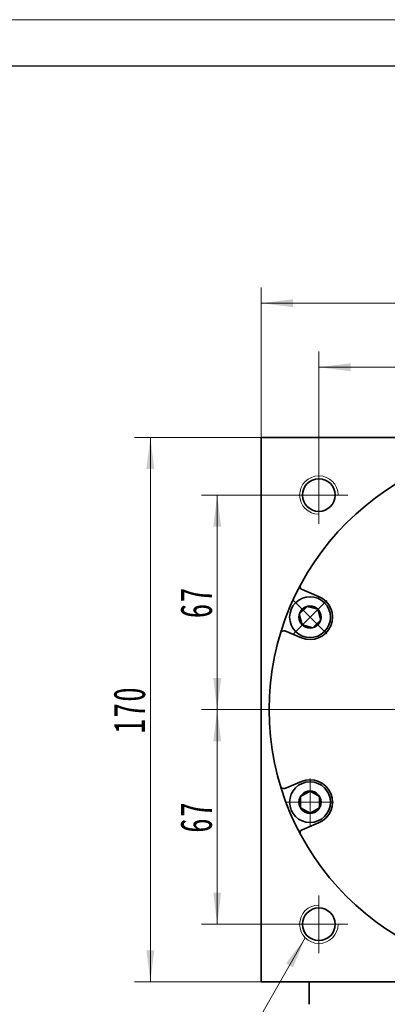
# Model space of a CAD drawing. Header units: millimetres. Extents: x 3611 to 4831, y 145 to 1070.
# Tile 5 of 7: x 4328 to 4442, y 701 to 1008. Entities that reach past the tile are written whole.
import ezdxf

# ---------------------------------------------------------------- set-up
doc = ezdxf.new("R2010")
doc.units = ezdxf.units.MM
doc.header["$LTSCALE"] = 5
doc.set_wipeout_variables(frame=1)
doc.linetypes.add('点画线', pattern=[18, 12, -2, 2, -2])
doc.layers.get('0').update_dxf_attribs({"lineweight": 18})
for name, color, linetype, lineweight in [('中心线层', 1, '点画线', 18), ('图框_外框线', 7, 'Continuous', 18), ('尺寸线层', 3, 'Continuous', 18), ('粗实线层', 7, 'Continuous', 35)]:
    doc.layers.add(name, color=color, linetype=linetype, lineweight=lineweight)
doc.styles.add('标准', font='txt', dxfattribs={"width": 0.667})
doc.dimstyles.new('a4-1-1.5', dxfattribs={"dimtxt": 4.5, "dimasz": 4.5, "dimexe": 2.25, "dimexo": 0, "dimgap": 0.75, "dimtad": 1, "dimdec": 3, "dimdsep": 46, "dimtxsty": '标准', "dimblk": '_CAXARROW', "dimcen": 0, "dimdle": 9, "dimazin": 2, "dimtfac": 0.707107, "dimtdec": 3, "dimtix": 1, "dimtmove": 2, "dimatfit": 3, "dimfxl": 0, "dimfrac": 2, "dimtolj": 1, "dimarcsym": 0})

# ---------------------------------------------------------------- blocks, each defined once
blk = doc.blocks.new('*X10')
at = {"layer": '尺寸线层', "linetype": 'Continuous'}
for points in [[(4402.9, 919.41), (4412.8, 920.65), (4412.8, 918.18)], [(4572.9, 919.41), (4563, 920.65), (4563, 918.18)]]:
    blk.add_hatch(color=0, dxfattribs=at).paths.add_polyline_path(points, flags=0)
at = {"layer": '尺寸线层', "color": 0, "linetype": 'Continuous'}
for p, q in [((4402.9, 877.51), (4402.9, 924.36)), ((4572.9, 877.51), (4572.9, 924.36)), ((4402.9, 919.41), (4572.9, 919.41))]:
    blk.add_line(p, q, dxfattribs=at)
at = {"layer": '尺寸线层', "color": 0, "insert": (4487.9, 925.93), "char_height": 9.9, "width": 26.9708, "attachment_point": 5, "line_spacing_factor": 1.15057, "style": '标准'}
blk.add_mtext('\\T1.1;170', dxfattribs=at)
blk = doc.blocks.new('_CAXARROW')
blk.add_hatch(color=0).paths.add_polyline_path([(0, 0), (-1, 0.125), (-1, -0.125)], flags=0)
blk = doc.blocks.new('*X13')
at = {"layer": '尺寸线层', "linetype": 'Continuous'}
for points in [[(4420.9, 899.43), (4430.8, 900.66), (4430.8, 898.19)], [(4487.9, 899.43), (4478, 900.66), (4478, 898.19)]]:
    blk.add_hatch(color=0, dxfattribs=at).paths.add_polyline_path(points, flags=0)
at = {"layer": '尺寸线层', "color": 0, "linetype": 'Continuous'}
for p, q in [((4420.9, 868.51), (4420.9, 904.38)), ((4487.9, 880.51), (4487.9, 904.38)), ((4420.9, 899.43), (4487.9, 899.43))]:
    blk.add_line(p, q, dxfattribs=at)
at = {"layer": '尺寸线层', "color": 0, "insert": (4454.4, 905.94), "char_height": 9.9, "width": 19.8, "attachment_point": 5, "line_spacing_factor": 1.15057, "style": '标准'}
blk.add_mtext('\\T1.1;67', dxfattribs=at)
blk = doc.blocks.new('*X15')
at = {"layer": '尺寸线层', "linetype": 'Continuous'}
for points in [[(4389.17, 859.51), (4390.41, 849.61), (4387.94, 849.61)], [(4389.17, 792.51), (4390.41, 802.41), (4387.94, 802.41)]]:
    blk.add_hatch(color=0, dxfattribs=at).paths.add_polyline_path(points, flags=0)
at = {"layer": '尺寸线层', "color": 0, "linetype": 'Continuous'}
for p, q in [((4411.9, 859.51), (4384.22, 859.51)), ((4389.17, 859.51), (4389.17, 792.51)), ((4399.9, 792.51), (4384.22, 792.51))]:
    blk.add_line(p, q, dxfattribs=at)
at = {"layer": '尺寸线层', "color": 0, "insert": (4382.66, 826.01), "char_height": 9.9, "width": 19.8, "attachment_point": 5, "rotation": 90, "line_spacing_factor": 1.15057, "style": '标准'}
blk.add_mtext('\\T1.1;67', dxfattribs=at)
blk = doc.blocks.new('*X16')
at = {"layer": '尺寸线层', "linetype": 'Continuous'}
for points in [[(4389.17, 792.51), (4390.41, 782.61), (4387.94, 782.61)], [(4389.17, 725.51), (4390.41, 735.41), (4387.94, 735.41)]]:
    blk.add_hatch(color=0, dxfattribs=at).paths.add_polyline_path(points, flags=0)
at = {"layer": '尺寸线层', "color": 0, "linetype": 'Continuous'}
for p, q in [((4399.9, 792.51), (4384.22, 792.51)), ((4389.17, 792.51), (4389.17, 725.51)), ((4411.9, 725.51), (4384.22, 725.51))]:
    blk.add_line(p, q, dxfattribs=at)
at = {"layer": '尺寸线层', "color": 0, "insert": (4382.66, 759.01), "char_height": 9.9, "width": 19.8, "attachment_point": 5, "rotation": 90, "line_spacing_factor": 1.15057, "style": '标准'}
blk.add_mtext('\\T1.1;67', dxfattribs=at)
blk = doc.blocks.new('*X17')
at = {"layer": '尺寸线层', "linetype": 'Continuous'}
for points in [[(4368.31, 877.51), (4369.54, 867.61), (4367.07, 867.61)], [(4368.31, 707.51), (4369.54, 717.41), (4367.07, 717.41)]]:
    blk.add_hatch(color=0, dxfattribs=at).paths.add_polyline_path(points, flags=0)
at = {"layer": '尺寸线层', "color": 0, "linetype": 'Continuous'}
for p, q in [((4402.9, 877.51), (4363.36, 877.51)), ((4368.31, 877.51), (4368.31, 707.51)), ((4402.9, 707.51), (4363.36, 707.51))]:
    blk.add_line(p, q, dxfattribs=at)
at = {"layer": '尺寸线层', "color": 0, "insert": (4361.79, 792.51), "char_height": 9.9, "width": 26.9708, "attachment_point": 5, "rotation": 90, "line_spacing_factor": 1.15057, "style": '标准'}
blk.add_mtext('\\T1.1;170', dxfattribs=at)
blk = doc.blocks.new('*X19')
at = {"layer": '尺寸线层', "linetype": 'Continuous'}
blk.add_hatch(color=0, dxfattribs=at).paths.add_polyline_path([(39.19, 56.94), (35.35, 47.73), (33.2, 48.96)], flags=0)
at = {"layer": '尺寸线层', "color": 0, "linetype": 'Continuous'}
blk.add_line((39.19, 56.94), (6.6, 0), dxfattribs=at)
at = {"layer": '尺寸线层', "color": 0}
for p, q in [((0, 22.12), (-29.39, 22.12)), ((0, 0), (0, 22.12)), ((0, 0), (-29.39, 0)), ((6.6, 0), (0, 0))]:
    blk.add_line(p, q, dxfattribs=at)
at = {"layer": '尺寸线层', "color": 0, "insert": (-4.95, 1.98), "char_height": 9.9, "width": 48.8791, "attachment_point": 9, "line_spacing_factor": 1.15057, "style": '标准'}
blk.add_mtext('\\T1.1;4-M12\\P5个面', dxfattribs=at)
blk = doc.blocks.new('*X18')
at = {"layer": '中心线层', "linetype": '点画线', "lineweight": 18}
for p, q in [((0, -7.37), (0, 7.37)), ((-7.37, 0), (7.37, 0))]:
    blk.add_line(p, q, dxfattribs=at)
at = {"layer": '粗实线层'}
for p, q in [((-3.46, 0), (-1.73, 3)), ((-3.46, 0), (-1.73, -3)), ((-1.73, 3), (1.73, 3)), ((3.46, 0), (1.73, 3)), ((3.46, 0), (1.73, 3)), ((3.46, 0), (1.73, -3)), ((-1.73, -3), (1.73, -3))]:
    blk.add_line(p, q, dxfattribs=at)
blk.add_circle((0, 0), 3.46, dxfattribs=at)
for start, end in [(0, 180), (180, 360)]:
    blk.add_arc((0, 0), 6.37, start, end, dxfattribs=at)

msp = doc.modelspace()

# ---------------------------------------------------------------- linework, layer by layer
at = {"layer": '中心线层'}
for p, q in [((4420.8977, 850.5091), (4420.8977, 868.5091)), ((4411.8977, 859.5091), (4429.8977, 859.5091)), ((4399.8977, 792.5091), (4575.8977, 792.5091)), ((4420.8977, 716.5091), (4420.8977, 734.5091)), ((4429.8977, 725.5091), (4411.8977, 725.5091))]:
    msp.add_line(p, q, dxfattribs=at)
at = {"layer": '粗实线层'}
for p, q in [((4402.8977, 707.5091), (4402.8977, 877.5091)), ((4402.8977, 877.5091), (4572.8977, 877.5091)), ((4417.8977, 700.5091), (4417.8977, 707.5091))]:
    msp.add_line(p, q, dxfattribs=at)
msp.add_lwpolyline([(4572.8977, 707.5091), (4402.8977, 707.5091)], dxfattribs=at)
for centre, radius in [((4487.8977, 792.5091), 82.5), ((4420.8977, 859.5091), 5.1), ((4420.8977, 725.5091), 5.1)]:
    msp.add_circle(centre, radius, dxfattribs=at)
at = {"layer": '粗实线层', "lineweight": 18}
for centre, start, end in [((4420.8977, 859.5091), 0, 270), ((4420.8977, 725.5091), 90, 360)]:
    msp.add_arc(centre, 6, start, end, dxfattribs=at)
at = {"layer": '粗实线层'}
for centre, start, end in [((4416.0266, 830.9382), 151.866752, 247.500022), ((4416.0266, 754.08), 112.499978, 208.133248)]:
    msp.add_arc(centre, 1, start, end, dxfattribs=at)

# ---------------------------------------------------------------- block references
at = {"layer": '尺寸线层'}
msp.add_blockref('*X19', (4377.4649, 664.3268), dxfattribs=at)

# ---------------------------------------------------------------- dimensions: what is measured, and where the dimension line sits
for base, p1, p2, picture, middle in [((4572.8977, 919.4144), (4402.8977, 877.5091), (4572.8977, 877.5091), '*X10', (4487.8977, 925.9319)), ((4487.8977, 899.4255), (4420.8977, 868.5091), (4487.8977, 880.5091), '*X13', (4454.3977, 905.943))]:
    dim = msp.add_linear_dim(base=base, p1=p1, p2=p2, dimstyle='a4-1-1.5', override={"dimsah": 1, "dimtfill": 1, "dimtzin": 8}, dxfattribs=at)
    dim.commit()
    dim.dimension.update_dxf_attribs({"geometry": picture, "text_midpoint": middle})
for base, p1, p2, picture, middle in [((4368.3063, 707.5091), (4402.8977, 877.5091), (4402.8977, 707.5091), '*X17', (4361.7888, 792.5091)), ((4389.1737, 792.5091), (4411.8977, 859.5091), (4399.8977, 792.5091), '*X15', (4382.6562, 826.0091)), ((4389.1737, 725.5091), (4399.8977, 792.5091), (4411.8977, 725.5091), '*X16', (4382.6562, 759.0091))]:
    dim = msp.add_linear_dim(base=base, p1=p1, p2=p2, angle=270, dimstyle='a4-1-1.5', override={"dimsah": 1, "dimtfill": 1, "dimtzin": 8}, dxfattribs=at)
    dim.commit()
    dim.dimension.update_dxf_attribs({"geometry": picture, "text_midpoint": middle})

# ---------------------------------------------------------------- next in the draw order: wipeouts: each hides what was drawn before it
for points in [[(4422.6455, 825.9024), (4422.6215, 825.9263), (4422.5974, 825.95), (4422.5732, 825.9736), (4422.5488, 825.997), (4422.5244, 826.0204), (4422.4998, 826.0436), (4422.4751, 826.0666), (4422.4502, 826.0896), (4422.4252, 826.1124), (4422.4002, 826.1351), (4422.375, 826.1576), (4422.3496, 826.18), (4422.3242, 826.2023), (4422.2986, 826.2244), (4422.2729, 826.2464), (4422.2471, 826.2683), (4422.2212, 826.29), (4422.1952, 826.3116), (4422.1691, 826.333), (4422.1428, 826.3543), (4422.1164, 826.3755), (4422.09, 826.3965), (4422.0634, 826.4174), (4422.0367, 826.4382), (4422.0099, 826.4588), (4421.9829, 826.4793), (4421.9559, 826.4996), (4421.9288, 826.5197), (4421.9015, 826.5398), (4421.8742, 826.5597), (4421.8742, 826.5597), (4421.6275, 826.7293), (4421.3731, 826.8872), (4421.1115, 827.033), (4420.8434, 827.1663), (4420.5693, 827.2868), (4420.2898, 827.3943), (4420.0056, 827.4886), (4419.7173, 827.5694), (4419.4255, 827.6365), (4419.1308, 827.6898), (4418.834, 827.7293), (4418.5357, 827.7547), (4418.2365, 827.766), (4417.937, 827.7633), (4417.6381, 827.7465), (4417.3402, 827.7156), (4417.0442, 827.6708), (4416.7506, 827.6121), (4416.46, 827.5397), (4416.1732, 827.4536), (4415.8908, 827.3542), (4415.6133, 827.2416), (4415.3415, 827.1161), (4415.0758, 826.978), (4414.817, 826.8275), (4414.5655, 826.665), (4414.3219, 826.4908), (4414.0868, 826.3054), (4413.8607, 826.1091), (4413.644, 825.9024), (4413.644, 825.9024), (4413.4373, 825.6858), (4413.2411, 825.4596), (4413.0557, 825.2245), (4412.8815, 824.981), (4412.719, 824.7295), (4412.5685, 824.4706), (4412.4303, 824.205), (4412.3048, 823.9331), (4412.1922, 823.6557), (4412.0928, 823.3732), (4412.0068, 823.0864), (4411.9343, 822.7959), (4411.8756, 822.5023), (4411.8308, 822.2062), (4411.8, 821.9084), (4411.7832, 821.6094), (4411.7804, 821.31), (4411.7918, 821.0108), (4411.8172, 820.7124), (4411.8566, 820.4156), (4411.9099, 820.121), (4411.9771, 819.8292), (4412.0579, 819.5408), (4412.1521, 819.2566), (4412.2596, 818.9772), (4412.3802, 818.7031), (4412.5135, 818.435), (4412.6592, 818.1734), (4412.8171, 817.919), (4412.9868, 817.6723), (4412.9868, 817.6723), (4413.0067, 817.6449), (4413.0267, 817.6177), (4413.0469, 817.5905), (4413.0672, 817.5635), (4413.0877, 817.5366), (4413.1083, 817.5098), (4413.129, 817.4831), (4413.1499, 817.4565), (4413.1709, 817.43), (4413.1921, 817.4036), (4413.2134, 817.3774), (4413.2349, 817.3512), (4413.2564, 817.3252), (4413.2782, 817.2993), (4413.3, 817.2735), (4413.322, 817.2478), (4413.3442, 817.2223), (4413.3664, 817.1968), (4413.3888, 817.1715), (4413.4114, 817.1463), (4413.4341, 817.1212), (4413.4569, 817.0962), (4413.4798, 817.0714), (4413.5029, 817.0467), (4413.5261, 817.0221), (4413.5494, 816.9976), (4413.5729, 816.9732), (4413.5965, 816.949), (4413.6202, 816.9249), (4413.644, 816.9009), (4413.644, 816.9009), (4413.8858, 816.6716), (4414.1391, 816.4551), (4414.4035, 816.2523), (4414.6781, 816.0635), (4414.9623, 815.8894), (4415.2551, 815.7304), (4415.5559, 815.587), (4415.8638, 815.4594), (4416.1779, 815.3482), (4416.4974, 815.2536), (4416.8214, 815.1758), (4417.1491, 815.115), (4417.4794, 815.0716), (4417.8116, 815.0454), (4418.1448, 815.0367), (4418.4779, 815.0454), (4418.8101, 815.0716), (4419.1405, 815.115), (4419.4681, 815.1758), (4419.7921, 815.2536), (4420.1117, 815.3482), (4420.4258, 815.4594), (4420.7336, 815.587), (4421.0344, 815.7304), (4421.3273, 815.8894), (4421.6114, 816.0635), (4421.886, 816.2523), (4422.1504, 816.4551), (4422.4038, 816.6716), (4422.6455, 816.9009), (4422.6455, 816.9009), (4422.8749, 817.1427), (4423.0913, 817.3961), (4423.2942, 817.6604), (4423.4829, 817.9351), (4423.657, 818.2192), (4423.816, 818.512), (4423.9595, 818.8128), (4424.087, 819.1207), (4424.1982, 819.4348), (4424.2929, 819.7543), (4424.3707, 820.0783), (4424.4314, 820.406), (4424.4749, 820.7364), (4424.501, 821.0686), (4424.5098, 821.4017), (4424.501, 821.7348), (4424.4749, 822.067), (4424.4314, 822.3974), (4424.3707, 822.725), (4424.2929, 823.0491), (4424.1982, 823.3686), (4424.087, 823.6827), (4423.9595, 823.9906), (4423.816, 824.2913), (4423.657, 824.5842), (4423.4829, 824.8683), (4423.2942, 825.1429), (4423.0913, 825.4073), (4422.8749, 825.6607)], [(4418.1448, 769.9815), (4418.111, 769.9814), (4418.0771, 769.9811), (4418.0433, 769.9807), (4418.0095, 769.98), (4417.9757, 769.9792), (4417.9419, 769.9783), (4417.9081, 769.9771), (4417.8743, 769.9757), (4417.8406, 769.9742), (4417.8068, 769.9725), (4417.773, 769.9706), (4417.7393, 769.9686), (4417.7055, 769.9663), (4417.6718, 769.9639), (4417.6381, 769.9613), (4417.6044, 769.9585), (4417.5707, 769.9555), (4417.537, 769.9524), (4417.5034, 769.9491), (4417.4697, 769.9456), (4417.4361, 769.9419), (4417.4025, 769.9381), (4417.369, 769.934), (4417.3354, 769.9298), (4417.3019, 769.9254), (4417.2684, 769.9209), (4417.2349, 769.9161), (4417.2014, 769.9112), (4417.168, 769.9061), (4417.1346, 769.9008), (4417.1346, 769.9008), (4416.8402, 769.8464), (4416.5486, 769.7781), (4416.2606, 769.6962), (4415.9768, 769.6009), (4415.6977, 769.4923), (4415.4241, 769.3707), (4415.1565, 769.2364), (4414.8955, 769.0896), (4414.6417, 768.9308), (4414.3956, 768.7601), (4414.1579, 768.5781), (4413.9289, 768.3851), (4413.7093, 768.1816), (4413.4995, 767.9679), (4413.3, 767.7447), (4413.1112, 767.5122), (4412.9336, 767.2712), (4412.7675, 767.0221), (4412.6133, 766.7654), (4412.4713, 766.5018), (4412.3419, 766.2318), (4412.2253, 765.956), (4412.1218, 765.675), (4412.0317, 765.3895), (4411.9551, 765.1), (4411.8921, 764.8073), (4411.8431, 764.5119), (4411.8079, 764.2145), (4411.7868, 763.9158), (4411.7798, 763.6165), (4411.7798, 763.6165), (4411.7868, 763.3171), (4411.8079, 763.0185), (4411.8431, 762.7211), (4411.8921, 762.4257), (4411.9551, 762.133), (4412.0317, 761.8435), (4412.1218, 761.558), (4412.2253, 761.277), (4412.3419, 761.0012), (4412.4713, 760.7312), (4412.6133, 760.4676), (4412.7675, 760.2109), (4412.9336, 759.9618), (4413.1112, 759.7207), (4413.3, 759.4883), (4413.4995, 759.265), (4413.7093, 759.0514), (4413.9289, 758.8478), (4414.1579, 758.6548), (4414.3956, 758.4728), (4414.6417, 758.3022), (4414.8955, 758.1433), (4415.1565, 757.9966), (4415.4241, 757.8623), (4415.6977, 757.7407), (4415.9768, 757.6321), (4416.2606, 757.5367), (4416.5486, 757.4549), (4416.8402, 757.3866), (4417.1346, 757.3322), (4417.1346, 757.3322), (4417.168, 757.3269), (4417.2014, 757.3218), (4417.2349, 757.3169), (4417.2684, 757.3121), (4417.3019, 757.3075), (4417.3354, 757.3032), (4417.369, 757.2989), (4417.4025, 757.2949), (4417.4361, 757.2911), (4417.4697, 757.2874), (4417.5034, 757.2839), (4417.537, 757.2806), (4417.5707, 757.2774), (4417.6044, 757.2745), (4417.6381, 757.2717), (4417.6718, 757.2691), (4417.7055, 757.2667), (4417.7393, 757.2644), (4417.773, 757.2624), (4417.8068, 757.2605), (4417.8406, 757.2588), (4417.8743, 757.2572), (4417.9081, 757.2559), (4417.9419, 757.2547), (4417.9757, 757.2537), (4418.0095, 757.2529), (4418.0433, 757.2523), (4418.0771, 757.2518), (4418.111, 757.2516), (4418.1448, 757.2515), (4418.1448, 757.2515), (4418.4779, 757.2602), (4418.8101, 757.2864), (4419.1405, 757.3298), (4419.4681, 757.3906), (4419.7921, 757.4684), (4420.1117, 757.563), (4420.4258, 757.6742), (4420.7336, 757.8018), (4421.0344, 757.9452), (4421.3273, 758.1042), (4421.6114, 758.2783), (4421.886, 758.4671), (4422.1504, 758.67), (4422.4038, 758.8864), (4422.6455, 759.1158), (4422.8749, 759.3575), (4423.0913, 759.6109), (4423.2942, 759.8752), (4423.4829, 760.1499), (4423.657, 760.434), (4423.816, 760.7268), (4423.9595, 761.0276), (4424.087, 761.3355), (4424.1982, 761.6496), (4424.2929, 761.9691), (4424.3707, 762.2931), (4424.4314, 762.6208), (4424.4749, 762.9512), (4424.501, 763.2834), (4424.5098, 763.6165), (4424.5098, 763.6165), (4424.501, 763.9496), (4424.4749, 764.2818), (4424.4314, 764.6122), (4424.3707, 764.9398), (4424.2929, 765.2639), (4424.1982, 765.5834), (4424.087, 765.8975), (4423.9595, 766.2054), (4423.816, 766.5061), (4423.657, 766.799), (4423.4829, 767.0831), (4423.2942, 767.3577), (4423.0913, 767.6221), (4422.8749, 767.8755), (4422.6455, 768.1172), (4422.4038, 768.3466), (4422.1504, 768.563), (4421.886, 768.7659), (4421.6114, 768.9546), (4421.3273, 769.1287), (4421.0344, 769.2877), (4420.7336, 769.4312), (4420.4258, 769.5587), (4420.1117, 769.67), (4419.7921, 769.7646), (4419.4681, 769.8424), (4419.1405, 769.9031), (4418.8101, 769.9466), (4418.4779, 769.9728)]]:
    msp.add_wipeout(points).dxf.layer = '粗实线层'

# ---------------------------------------------------------------- next in the draw order: linework, layer by layer
at = {"layer": '图框_外框线', "color": 3}
msp.add_lwpolyline([(3611.1684, 145.3933), (4830.9123, 145.3933), (4830.9123, 1007.9265), (3611.1684, 1007.9265)], close=True, dxfattribs=at)
at = {"layer": '图框_外框线', "color": 3, "lineweight": 25}
msp.add_lwpolyline([(3683.7722, 159.9141), (4816.3915, 159.9141), (4816.3915, 993.4057), (3683.7722, 993.4057)], close=True, dxfattribs=at)
at = {"layer": '粗实线层'}
for p, q in [((4420.8236, 827.8688), (4415.6439, 830.0143)), ((4415.466, 814.9345), (4410.2863, 817.08)), ((4415.466, 770.0836), (4410.2863, 767.9382)), ((4420.8236, 757.1493), (4415.6439, 755.0038))]:
    msp.add_line(p, q, dxfattribs=at)
for centre, radius, start, end in [((4418.1448, 821.4017), 7, 247.5, 67.5), ((4409.9036, 816.1561), 1, 67.499978, 163.133248), ((4409.9036, 768.862), 1, 196.866752, 292.500022), ((4418.1448, 763.6165), 7, 292.5, 112.5)]:
    msp.add_arc(centre, radius, start, end, dxfattribs=at)

# ---------------------------------------------------------------- next in the draw order: block references
for p, rotation in [((4418.1448, 821.4017), 45.00000000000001), ((4418.1448, 763.6165), 90)]:
    msp.add_blockref('*X18', p, dxfattribs=dict(at, rotation=rotation))

doc.saveas('drawing.dxf')
